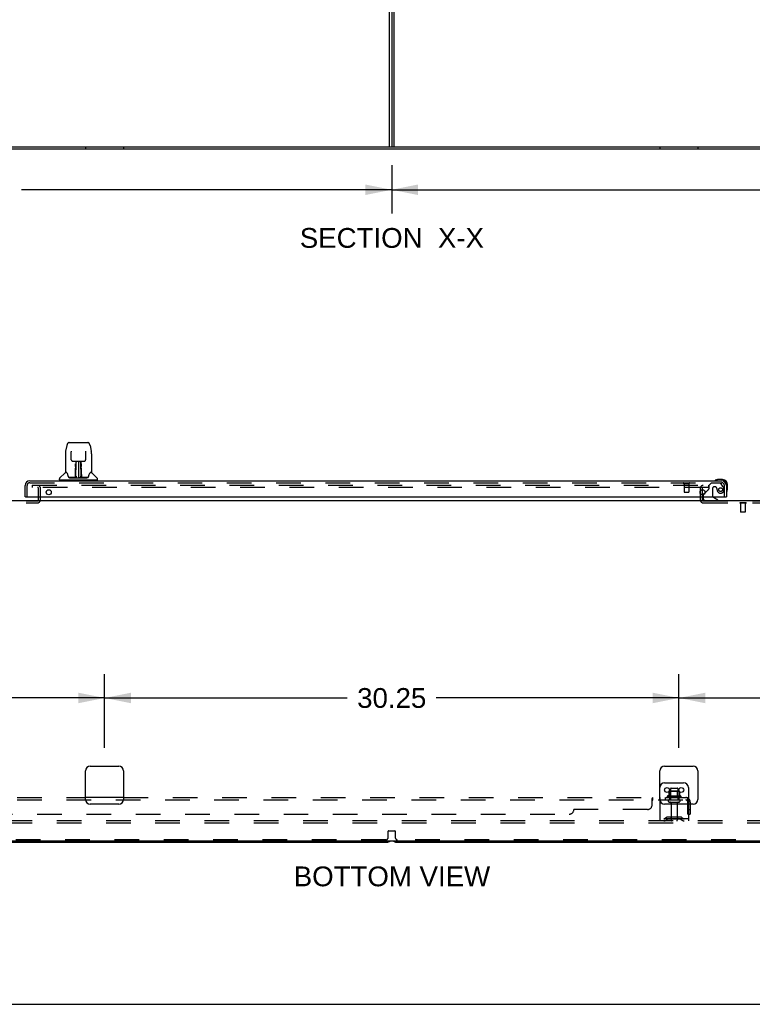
# Model space of a CAD drawing. Header units: inches. Extents: x 0 to 236, y 0 to 153.
# Tile 9 of 37: x 118 to 157, y 0 to 52. Entities that reach past the tile are written whole.
import ezdxf

# ---------------------------------------------------------------- set-up
doc = ezdxf.new("R2010")
doc.units = ezdxf.units.IN
doc.header["$LTSCALE"] = 12.986111
doc.header["$MEASUREMENT"] = 0
doc.linetypes.add('HIDDEN', pattern=[0.2, 0.1, -0.1])
doc.layers.get('0').update_dxf_attribs({"linetype": 'CONTINUOUS'})
for name, color, linetype in [('DEFAULT_2', 8, 'HIDDEN'), ('DIMENSIONS', 7, 'CONTINUOUS'), ('DOOR_2_ASSEMBLY', 7, 'CONTINUOUS'), ('SUBPANELS', 7, 'CONTINUOUS')]:
    doc.layers.add(name, color=color, linetype=linetype)
doc.styles.get("Standard").update_dxf_attribs({"font": 'arial.ttf'})
doc.dimstyles.new('DIMSTYLE_1', dxfattribs={"dimtxt": 1.041667, "dimasz": 1.388889, "dimexe": 0.09, "dimexo": 0.07, "dimgap": 0.0375, "dimtad": 0, "dimtih": 1, "dimtoh": 1, "dimzin": 4, "dimdsep": 46, "dimtxsty": 'Standard', "dimblk": '_FILLED', "dimblk1": '_FILLED', "dimblk2": '_FILLED', "dimcen": 0.09, "dimadec": 3, "dimazin": 1, "dimtfac": 1, "dimtdec": 3, "dimtofl": 0, "dimtmove": 0, "dimatfit": 3, "dimldrblk": '_FILLED', "dimfxl": 0, "dimtolj": 1, "dimtzin": 4, "dimarcsym": 0})

# ---------------------------------------------------------------- blocks, each defined once
blk = doc.blocks.new('_FILLED')
at = {"color": 0, "linetype": 'ByBlock'}
blk.add_solid([(0, 0), (-1, 0.2), (-1, -0.2)], dxfattribs=at)
blk = doc.blocks.new('*D3')
at = {"layer": 'DIMENSIONS', "color": 2, "linetype": 'Continuous'}
for p, q in [((138.091, 44.2), (138.091, 41.654)), ((185.091, 44.2), (185.091, 41.654)), ((138.091, 42.904), (157.596, 42.904)), ((185.091, 42.904), (165.585, 42.904))]:
    blk.add_line(p, q, dxfattribs=at)
at = {"layer": 'DIMENSIONS', "color": 2, "linetype": 'Continuous', "xscale": 1.3888888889, "yscale": 1.3888888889, "zscale": 1.3888888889, "rotation": 180}
blk.add_blockref('_FILLED', (138.091, 42.904), dxfattribs=at)
at = {"layer": 'DIMENSIONS', "color": 2, "linetype": 'Continuous', "xscale": 1.3888888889, "yscale": 1.3888888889, "zscale": 1.3888888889}
blk.add_blockref('_FILLED', (185.091, 42.904), dxfattribs=at)
at = {"layer": 'DIMENSIONS', "color": 2, "linetype": 'Continuous', "insert": (161.591, 43.425), "char_height": 1.0417, "width": 6.94703, "attachment_point": 2, "line_spacing_factor": 0.9}
blk.add_mtext('47.00 REF', dxfattribs=at)
blk = doc.blocks.new('*D4')
at = {"layer": 'DIMENSIONS', "color": 2, "linetype": 'Continuous'}
for p, q in [((91.091, 44.2), (91.091, 41.654)), ((138.091, 44.2), (138.091, 41.654)), ((91.091, 42.904), (110.596, 42.904)), ((138.091, 42.904), (118.585, 42.904))]:
    blk.add_line(p, q, dxfattribs=at)
at = {"layer": 'DIMENSIONS', "color": 2, "linetype": 'Continuous', "xscale": 1.3888888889, "yscale": 1.3888888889, "zscale": 1.3888888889, "rotation": 180}
blk.add_blockref('_FILLED', (91.091, 42.904), dxfattribs=at)
at = {"layer": 'DIMENSIONS', "color": 2, "linetype": 'Continuous', "xscale": 1.3888888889, "yscale": 1.3888888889, "zscale": 1.3888888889}
blk.add_blockref('_FILLED', (138.091, 42.904), dxfattribs=at)
at = {"layer": 'DIMENSIONS', "color": 2, "linetype": 'Continuous', "insert": (114.591, 43.425), "char_height": 1.0417, "width": 6.94703, "attachment_point": 2, "line_spacing_factor": 0.9}
blk.add_mtext('47.00 REF', dxfattribs=at)
blk = doc.blocks.new('*D19')
at = {"layer": 'DIMENSIONS', "color": 2, "linetype": 'Continuous'}
for p, q in [((82.091, 13.512), (82.091, 17.385)), ((122.966, 13.512), (122.966, 17.385)), ((82.091, 16.135), (100.187, 16.135)), ((122.966, 16.135), (104.869, 16.135))]:
    blk.add_line(p, q, dxfattribs=at)
at = {"layer": 'DIMENSIONS', "color": 2, "linetype": 'Continuous', "xscale": 1.3888888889, "yscale": 1.3888888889, "zscale": 1.3888888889, "rotation": 180}
blk.add_blockref('_FILLED', (82.091, 16.135), dxfattribs=at)
at = {"layer": 'DIMENSIONS', "color": 2, "linetype": 'Continuous', "xscale": 1.3888888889, "yscale": 1.3888888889, "zscale": 1.3888888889}
blk.add_blockref('_FILLED', (122.966, 16.135), dxfattribs=at)
at = {"layer": 'DIMENSIONS', "color": 2, "linetype": 'Continuous', "insert": (102.528, 16.656), "char_height": 1.0417, "width": 3.64002, "attachment_point": 2, "line_spacing_factor": 0.9}
blk.add_mtext('40.88', dxfattribs=at)
blk = doc.blocks.new('*D20')
at = {"layer": 'DIMENSIONS', "color": 2, "linetype": 'Continuous'}
for p, q in [((122.966, 13.512), (122.966, 17.385)), ((153.216, 13.512), (153.216, 17.385)), ((122.966, 16.135), (135.75, 16.135)), ((153.216, 16.135), (140.432, 16.135))]:
    blk.add_line(p, q, dxfattribs=at)
at = {"layer": 'DIMENSIONS', "color": 2, "linetype": 'Continuous', "xscale": 1.3888888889, "yscale": 1.3888888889, "zscale": 1.3888888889, "rotation": 180}
blk.add_blockref('_FILLED', (122.966, 16.135), dxfattribs=at)
at = {"layer": 'DIMENSIONS', "color": 2, "linetype": 'Continuous', "xscale": 1.3888888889, "yscale": 1.3888888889, "zscale": 1.3888888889}
blk.add_blockref('_FILLED', (153.216, 16.135), dxfattribs=at)
at = {"layer": 'DIMENSIONS', "color": 2, "linetype": 'Continuous', "insert": (138.091, 16.656), "char_height": 1.0417, "width": 3.64002, "attachment_point": 2, "line_spacing_factor": 0.9}
blk.add_mtext('30.25', dxfattribs=at)
blk = doc.blocks.new('*D21')
at = {"layer": 'DIMENSIONS', "color": 2, "linetype": 'Continuous'}
for p, q in [((153.216, 13.512), (153.216, 17.385)), ((194.091, 13.512), (194.091, 17.385)), ((153.216, 16.135), (171.312, 16.135)), ((194.091, 16.135), (175.994, 16.135))]:
    blk.add_line(p, q, dxfattribs=at)
at = {"layer": 'DIMENSIONS', "color": 2, "linetype": 'Continuous', "xscale": 1.3888888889, "yscale": 1.3888888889, "zscale": 1.3888888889, "rotation": 180}
blk.add_blockref('_FILLED', (153.216, 16.135), dxfattribs=at)
at = {"layer": 'DIMENSIONS', "color": 2, "linetype": 'Continuous', "xscale": 1.3888888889, "yscale": 1.3888888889, "zscale": 1.3888888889}
blk.add_blockref('_FILLED', (194.091, 16.135), dxfattribs=at)
at = {"layer": 'DIMENSIONS', "color": 2, "linetype": 'Continuous', "insert": (173.653, 16.656), "char_height": 1.0417, "width": 3.64002, "attachment_point": 2, "line_spacing_factor": 0.9}
blk.add_mtext('40.88', dxfattribs=at)

msp = doc.modelspace()

# ---------------------------------------------------------------- linework, layer by layer
at = {"color": 3, "linetype": 'Continuous'}
for p, q in [((137.966, 45.172), (137.966, 52.797)), ((138.216, 45.172), (138.216, 52.797))]:
    msp.add_line(p, q, dxfattribs=at)
at = {"color": 7, "linetype": 'Continuous'}
for p, q in [((138.091, 52.797), (138.091, 45.172)), ((79.091, 45.172), (197.091, 45.172)), ((197.028, 45.047), (79.153, 45.047)), ((79.153, 26.539), (197.028, 26.539)), ((122.216, 12.539), (123.716, 12.539)), ((152.466, 12.539), (153.966, 12.539)), ((121.966, 10.789), (121.966, 12.289)), ((123.966, 12.289), (123.966, 10.789)), ((152.216, 10.789), (152.216, 12.289)), ((154.216, 12.289), (154.216, 10.789)), ((152.466, 11.664), (153.466, 11.664)), ((153.716, 11.414), (153.716, 10.539)), ((152.688, 11.215), (152.688, 11.207)), ((153.243, 11.215), (153.243, 11.207)), ((123.716, 10.539), (122.216, 10.539)), ((153.966, 10.539), (152.466, 10.539)), ((79.216, 8.602), (196.903, 8.602)), ((91.341, 8.539), (137.841, 8.539)), ((138.341, 8.539), (184.841, 8.539)), ((0, 0), (236.111, 0))]:
    msp.add_line(p, q, dxfattribs=at)
for centre in [(152.591, 11.289), (153.341, 11.289)]:
    msp.add_circle(centre, 0.128, dxfattribs=at)
for centre, radius, start, end in [((122.216, 12.289), 0.25, 90, 180), ((123.716, 12.289), 0.25, 0, 90), ((152.466, 12.289), 0.25, 90, 180), ((153.966, 12.289), 0.25, 0, 90), ((152.466, 11.414), 0.25, 90, 180), ((153.466, 11.414), 0.25, 0, 90), ((152.698, 11.215), 0.01, 95.1938, 180), ((152.71, 11.084), 0.141, 93.6175, 95.2081), ((153.221, 11.084), 0.141, 84.7919, 86.3825), ((153.233, 11.215), 0.01, 0, 84.8062), ((122.216, 10.789), 0.25, 180, 270), ((123.716, 10.789), 0.25, 270, 360), ((152.466, 10.789), 0.25, 180, 270), ((153.966, 10.789), 0.25, 270, 360), ((137.841, 8.789), 0.25, 270, 311.404), ((138.341, 8.789), 0.25, 228.596, 270)]:
    msp.add_arc(centre, radius, start, end, dxfattribs=at)
at = {"layer": 'DEFAULT_2', "color": 8, "linetype": 'HIDDEN'}
for p, q in [((121.966, 45.172), (121.966, 45.047)), ((123.966, 45.172), (123.966, 45.047)), ((152.216, 45.172), (152.216, 45.047)), ((154.216, 45.172), (154.216, 45.047)), ((119.153, 27.352), (119.153, 27.227)), ((119.153, 27.352), (154.778, 27.352)), ((154.778, 27.227), (119.153, 27.227)), ((119.487, 26.568), (119.487, 27.177)), ((119.591, 26.568), (119.591, 27.177)), ((154.341, 27.177), (154.341, 26.568)), ((154.445, 27.177), (154.445, 26.568)), ((154.778, 27.352), (154.778, 27.227)), ((116.245, 26.518), (119.437, 26.518)), ((154.495, 26.518), (158.687, 26.518)), ((116.245, 26.414), (119.437, 26.414)), ((154.495, 26.414), (158.687, 26.414)), ((156.759, 26.418), (156.422, 26.418)), ((156.422, 26.418), (156.422, 26.4)), ((156.759, 26.4), (156.422, 26.4)), ((156.467, 26.4), (156.467, 25.928)), ((156.715, 26.4), (156.715, 25.928)), ((156.759, 26.418), (156.759, 26.4)), ((156.715, 25.928), (156.467, 25.928)), ((156.477, 25.918), (156.467, 25.928)), ((156.705, 25.918), (156.477, 25.918)), ((156.705, 25.918), (156.715, 25.928)), ((153.322, 10.959), (152.61, 10.959)), ((152.688, 11.207), (152.688, 10.987)), ((153.221, 11.225), (152.71, 11.225)), ((152.782, 11.205), (152.762, 11.225)), ((152.782, 10.909), (152.762, 10.889)), ((152.778, 11.359), (152.778, 10.764)), ((153.149, 11.205), (152.782, 11.205)), ((152.782, 10.909), (152.782, 11.205)), ((153.149, 10.909), (152.782, 10.909)), ((152.808, 11.389), (153.123, 11.389)), ((153.149, 11.205), (153.169, 11.225)), ((153.149, 10.909), (153.149, 11.205)), ((153.149, 10.909), (153.169, 10.889)), ((153.153, 11.359), (153.153, 10.764)), ((153.243, 11.207), (153.243, 10.987)), ((152.216, 10.789), (152.216, 9.664)), ((153.3, 10.889), (152.632, 10.889)), ((152.708, 10.764), (153.223, 10.764)), ((152.708, 10.654), (153.223, 10.654)), ((152.801, 10.592), (152.801, 9.694)), ((153.131, 10.592), (153.131, 9.694)), ((153.716, 10.539), (153.716, 9.664)), ((153.306, 9.858), (152.625, 9.858)), ((152.791, 9.858), (152.791, 9.754)), ((153.141, 9.858), (153.141, 9.754)), ((194.466, 9.664), (81.341, 9.664)), ((194.466, 9.539), (81.341, 9.539)), ((153.716, 9.768), (152.216, 9.768)), ((152.559, 9.837), (152.491, 9.788)), ((152.619, 9.752), (152.551, 9.704)), ((153.306, 9.754), (152.625, 9.754)), ((153.312, 9.752), (153.38, 9.704)), ((153.373, 9.837), (153.441, 9.788)), ((137.903, 8.789), (137.903, 9.12)), ((137.923, 9.14), (138.258, 9.14)), ((138.278, 9.12), (138.278, 8.789)), ((137.778, 8.664), (91.403, 8.664)), ((184.778, 8.664), (138.403, 8.664))]:
    msp.add_line(p, q, dxfattribs=at)
for centre, radius, start, end in [((119.437, 27.177), 0.154, 0, 90), ((119.437, 27.177), 0.05, 0, 90), ((154.495, 27.177), 0.154, 90, 180), ((154.495, 27.177), 0.05, 90, 180), ((119.437, 26.568), 0.154, 270, 360), ((119.437, 26.568), 0.05, 270, 360), ((154.495, 26.568), 0.154, 180, 270), ((154.495, 26.568), 0.05, 180, 270), ((152.632, 10.928), 0.0384, 124.4497, 270), ((152.966, 10.359), 0.698, 113.9679, 120.6631), ((152.678, 11.006), 0.01, 293.9679, 360), ((152.71, 11.084), 0.141, 90, 93.6175), ((152.808, 11.359), 0.03, 90, 180), ((153.123, 11.359), 0.03, 0, 90), ((153.221, 11.084), 0.141, 86.3825, 90), ((153.253, 11.006), 0.01, 180, 246.0321), ((152.966, 10.359), 0.698, 59.3369, 66.0321), ((153.3, 10.928), 0.0384, 270, 55.5503), ((152.708, 10.709), 0.055, 90, 270), ((152.738, 10.592), 0.0625, 0, 90), ((153.193, 10.592), 0.0625, 90, 180), ((153.223, 10.709), 0.055, 270, 90), ((152.625, 9.744), 0.114, 90, 125.7539), ((153.306, 9.744), 0.114, 54.2461, 90), ((152.43, 9.872), 0.104, 270, 305.7539), ((152.43, 9.872), 0.208, 270, 305.7539), ((152.625, 9.744), 0.01, 90, 125.7539), ((152.831, 9.694), 0.03, 180, 270), ((153.101, 9.694), 0.03, 270, 360), ((153.306, 9.744), 0.01, 54.2461, 90), ((153.502, 9.872), 0.208, 234.2461, 270), ((153.502, 9.872), 0.104, 234.2461, 270), ((137.923, 9.12), 0.02, 90, 180), ((138.258, 9.12), 0.02, 0, 90), ((137.778, 8.789), 0.125, 270, 360), ((138.403, 8.789), 0.125, 180, 270)]:
    msp.add_arc(centre, radius, start, end, dxfattribs=at)
at = {"layer": 'DOOR_2_ASSEMBLY', "color": 7, "linetype": 'Continuous'}
for p, q in [((121.106, 29.592), (122.076, 29.592)), ((120.982, 29.438), (120.917, 29.132)), ((121.203, 29.127), (121.203, 29.124)), ((121.203, 29.124), (121.203, 29.119)), ((121.203, 29.119), (121.203, 29.113)), ((121.203, 29.113), (121.204, 29.103)), ((121.211, 28.686), (121.204, 29.103)), ((121.971, 28.686), (121.978, 29.108)), ((121.978, 29.117), (121.978, 29.122)), ((121.978, 29.108), (121.978, 29.117)), ((122.2, 29.438), (122.265, 29.132)), ((120.902, 28.989), (120.902, 28.025)), ((120.902, 28.989), (120.902, 28.989)), ((121.291, 28.608), (121.351, 28.608)), ((121.392, 28.609), (121.79, 28.609)), ((121.451, 28.609), (121.448, 28.254)), ((121.453, 27.749), (121.468, 28.609)), ((121.477, 28.604), (121.476, 28.555)), ((121.477, 28.609), (121.477, 28.604)), ((121.591, 28.609), (121.591, 27.738)), ((121.705, 28.555), (121.705, 28.609)), ((121.728, 27.749), (121.713, 28.609)), ((121.733, 28.254), (121.73, 28.609)), ((121.83, 28.608), (121.891, 28.608)), ((122.28, 28.989), (122.28, 28.025)), ((120.97, 28.017), (120.91, 28.017)), ((120.914, 28.009), (120.976, 28.009)), ((120.973, 28.015), (120.974, 28.013)), ((120.974, 28.013), (120.974, 28.013)), ((121.437, 27.761), (121.439, 28.083)), ((121.446, 28.057), (121.439, 28.057)), ((121.44, 28.368), (121.441, 28.405)), ((121.44, 28.329), (121.44, 28.368)), ((121.441, 28.439), (121.441, 28.469)), ((121.441, 28.405), (121.441, 28.439)), ((121.444, 27.761), (121.446, 28.057)), ((121.447, 28.254), (121.448, 28.329)), ((121.449, 28.408), (121.448, 28.369)), ((121.448, 28.369), (121.448, 28.329)), ((121.448, 28.254), (121.448, 28.234)), ((121.448, 28.234), (121.448, 28.226)), ((121.448, 28.226), (121.45, 28.226)), ((121.449, 28.474), (121.449, 28.443)), ((121.449, 28.443), (121.449, 28.408)), ((121.464, 28.383), (121.449, 28.383)), ((121.449, 28.365), (121.464, 28.365)), ((121.45, 28.226), (121.449, 28.149)), ((121.449, 28.149), (121.449, 28.149)), ((121.449, 28.142), (121.449, 28.149)), ((121.449, 28.13), (121.449, 28.142)), ((121.451, 28.142), (121.449, 28.142)), ((121.449, 28.139), (121.457, 28.139)), ((121.449, 27.894), (121.449, 28.129)), ((121.732, 28.383), (121.717, 28.383)), ((121.718, 28.365), (121.733, 28.365)), ((121.724, 28.139), (121.733, 28.139)), ((121.733, 28.142), (121.73, 28.142)), ((121.732, 28.226), (121.733, 28.149)), ((121.733, 28.389), (121.733, 28.426)), ((121.733, 28.35), (121.733, 28.389)), ((121.734, 28.254), (121.733, 28.35)), ((121.734, 28.234), (121.733, 28.254)), ((121.733, 28.149), (121.733, 28.147)), ((121.733, 28.147), (121.733, 28.136)), ((121.733, 28.136), (121.733, 28.133)), ((121.733, 28.133), (121.733, 28.132)), ((121.733, 27.894), (121.733, 28.13)), ((121.734, 28.235), (121.734, 28.245)), ((121.734, 28.207), (121.734, 28.235)), ((121.734, 28.226), (121.734, 28.234)), ((121.741, 28.469), (121.741, 28.439)), ((121.741, 28.439), (121.741, 28.405)), ((121.741, 28.405), (121.741, 28.368)), ((121.741, 28.368), (121.741, 28.329)), ((122.204, 28.006), (122.208, 28.013)), ((122.206, 28.009), (122.268, 28.009)), ((122.208, 28.013), (122.208, 28.013)), ((122.211, 28.017), (122.212, 28.018)), ((122.272, 28.017), (122.211, 28.017)), ((120.587, 27.624), (120.587, 27.678)), ((122.587, 27.616), (120.595, 27.616)), ((120.893, 28.001), (120.598, 27.706)), ((120.646, 27.616), (120.646, 27.576)), ((121.438, 27.742), (121.105, 27.742)), ((121.126, 27.734), (122.055, 27.734)), ((121.439, 27.742), (121.438, 27.742)), ((121.44, 27.738), (121.439, 27.739)), ((121.443, 27.743), (121.443, 27.741)), ((121.446, 27.756), (121.447, 27.763)), ((121.446, 27.755), (121.446, 27.756)), ((121.446, 27.753), (121.446, 27.755)), ((121.446, 27.752), (121.446, 27.753)), ((121.446, 27.751), (121.446, 27.752)), ((121.447, 27.803), (121.449, 27.894)), ((121.447, 27.774), (121.447, 27.802)), ((121.447, 27.774), (121.447, 27.75)), ((121.447, 27.763), (121.447, 27.774)), ((121.452, 27.739), (121.456, 27.735)), ((121.463, 27.817), (121.454, 27.817)), ((121.457, 27.742), (121.455, 27.742)), ((121.463, 27.817), (121.462, 27.74)), ((121.462, 27.74), (121.591, 27.738)), ((121.72, 27.74), (121.591, 27.738)), ((121.72, 27.74), (121.718, 27.817)), ((121.727, 27.817), (121.718, 27.817)), ((121.726, 27.742), (121.725, 27.742)), ((121.733, 27.894), (121.734, 27.803)), ((121.734, 27.802), (121.735, 27.775)), ((121.734, 27.75), (121.735, 27.774)), ((121.734, 27.75), (121.735, 27.748)), ((121.735, 27.775), (121.735, 27.763)), ((121.735, 27.763), (121.735, 27.76)), ((121.735, 27.76), (121.735, 27.757)), ((121.735, 27.757), (121.735, 27.755)), ((121.735, 27.755), (121.735, 27.753)), ((121.735, 27.753), (121.735, 27.752)), ((121.735, 27.753), (121.735, 27.753)), ((121.735, 27.752), (121.735, 27.751)), ((121.738, 27.744), (121.739, 27.743)), ((121.739, 27.741), (121.739, 27.743)), ((121.74, 27.736), (121.741, 27.738)), ((122.077, 27.742), (121.744, 27.742)), ((122.288, 28.001), (122.583, 27.706)), ((122.536, 27.616), (122.536, 27.576)), ((122.595, 27.624), (122.595, 27.678)), ((155.218, 27.633), (155.256, 27.636)), ((155.513, 27.636), (155.256, 27.636)), ((155.716, 27.33), (155.716, 27.373)), ((155.776, 27.117), (155.776, 27.373)), ((118.798, 26.722), (118.778, 26.722)), ((154.487, 26.722), (154.487, 26.675)), ((154.597, 26.949), (154.516, 26.869)), ((155.274, 26.557), (155.036, 26.695)), ((155.274, 26.539), (155.274, 26.557)), ((155.696, 26.722), (155.716, 26.722))]:
    msp.add_line(p, q, dxfattribs=at)
at = {"layer": 'DOOR_2_ASSEMBLY', "color": 3, "linetype": 'Continuous'}
for p, q in [((119.025, 27.576), (155.469, 27.576)), ((118.778, 26.722), (118.778, 27.33)), ((155.716, 27.33), (155.716, 26.722)), ((118.798, 26.722), (155.696, 26.722))]:
    msp.add_line(p, q, dxfattribs=at)
at = {"layer": 'DOOR_2_ASSEMBLY', "color": 8, "linetype": 'HIDDEN'}
for p, q in [((118.882, 26.722), (118.882, 27.33)), ((119.025, 27.472), (155.469, 27.472)), ((153.47, 27.429), (153.754, 27.429)), ((153.488, 27.429), (153.488, 26.982)), ((153.498, 26.972), (153.726, 26.972)), ((153.736, 27.429), (153.736, 26.982)), ((154.735, 27.088), (154.597, 26.949)), ((154.92, 27.451), (154.794, 27.325)), ((154.794, 27.325), (154.794, 27.146)), ((155.371, 27.451), (154.92, 27.451)), ((154.986, 27.161), (154.986, 26.782)), ((155.117, 27.259), (155.084, 27.259)), ((155.537, 27.274), (155.436, 27.418)), ((155.612, 26.722), (155.612, 27.33)), ((154.487, 26.798), (154.487, 26.722))]:
    msp.add_line(p, q, dxfattribs=at)
at = {"layer": 'DOOR_2_ASSEMBLY', "color": 7, "linetype": 'Continuous'}
for points in [[(121.106, 29.592), (121.103, 29.592), (121.089, 29.591), (121.076, 29.587), (121.064, 29.582), (121.053, 29.575), (121.042, 29.567), (121.033, 29.558), (121.025, 29.549), (121.018, 29.538), (121.011, 29.527), (121.006, 29.514), (121, 29.501), (120.995, 29.486), (120.99, 29.469), (120.985, 29.451), (120.982, 29.438)], [(122.2, 29.438), (122.197, 29.451), (122.192, 29.469), (122.187, 29.486), (122.181, 29.501), (122.176, 29.515), (122.17, 29.527), (122.163, 29.539), (122.156, 29.549), (122.148, 29.559), (122.139, 29.568), (122.128, 29.576), (122.117, 29.582), (122.104, 29.587), (122.091, 29.591), (122.078, 29.592), (122.076, 29.592)], [(120.917, 29.132), (120.911, 29.102), (120.906, 29.062), (120.903, 29.022), (120.902, 28.989)], [(121.203, 29.131), (121.203, 29.132), (121.203, 29.131), (121.203, 29.131), (121.203, 29.13), (121.203, 29.129), (121.203, 29.127)], [(121.978, 29.122), (121.979, 29.126), (121.979, 29.128), (121.979, 29.129), (121.979, 29.13), (121.979, 29.131), (121.979, 29.131)], [(122.28, 28.989), (122.279, 29.022), (122.276, 29.062), (122.27, 29.102), (122.265, 29.132)], [(121.211, 28.686), (121.211, 28.679), (121.213, 28.668), (121.217, 28.657), (121.222, 28.647), (121.228, 28.638), (121.235, 28.63), (121.244, 28.623), (121.254, 28.617), (121.264, 28.612), (121.275, 28.609), (121.285, 28.608), (121.29, 28.608)], [(121.352, 28.608), (121.361, 28.608), (121.372, 28.608), (121.383, 28.609), (121.392, 28.609)], [(121.79, 28.609), (121.799, 28.609), (121.81, 28.608), (121.821, 28.608), (121.83, 28.608)], [(121.892, 28.608), (121.898, 28.608), (121.908, 28.61), (121.919, 28.613), (121.929, 28.617), (121.939, 28.623), (121.947, 28.631), (121.955, 28.639), (121.961, 28.649), (121.966, 28.659), (121.969, 28.669), (121.97, 28.68), (121.971, 28.686)], [(120.97, 28.018), (120.97, 28.018), (120.97, 28.018), (120.97, 28.017)], [(120.97, 28.017), (120.971, 28.017), (120.971, 28.016), (120.972, 28.015), (120.973, 28.015)], [(120.973, 28.015), (120.972, 28.015), (120.972, 28.016), (120.972, 28.017), (120.971, 28.017), (120.972, 28.017)], [(120.979, 28.009), (120.977, 28.011), (120.976, 28.012), (120.975, 28.013), (120.974, 28.014), (120.973, 28.015)], [(120.974, 28.013), (120.978, 28.007), (120.991, 27.978), (121.006, 27.943), (121.022, 27.9), (121.038, 27.852), (121.052, 27.805)], [(121.439, 28.083), (121.44, 28.109), (121.44, 28.134), (121.44, 28.158), (121.44, 28.181), (121.44, 28.202), (121.44, 28.221), (121.44, 28.239)], [(121.449, 28.474), (121.448, 28.473), (121.448, 28.471), (121.447, 28.47), (121.445, 28.469), (121.443, 28.469), (121.441, 28.469)], [(121.448, 28.234), (121.448, 28.234), (121.449, 28.23), (121.45, 28.226)], [(121.732, 28.226), (121.732, 28.23), (121.733, 28.234)], [(121.733, 28.426), (121.733, 28.459), (121.733, 28.474)], [(121.733, 28.132), (121.733, 28.131), (121.733, 28.131), (121.733, 28.13)], [(121.735, 28.11), (121.734, 28.136), (121.734, 28.161), (121.734, 28.185), (121.734, 28.207)], [(121.738, 27.761), (121.735, 28.084), (121.735, 28.11)], [(121.741, 28.239), (121.741, 28.221), (121.741, 28.202), (121.742, 28.181), (121.742, 28.158), (121.742, 28.134), (121.742, 28.109), (121.742, 28.083), (121.745, 27.761)], [(122.129, 27.805), (122.143, 27.851), (122.159, 27.899), (122.175, 27.941), (122.19, 27.977), (122.204, 28.006)], [(122.209, 28.015), (122.208, 28.014), (122.207, 28.013), (122.206, 28.012), (122.204, 28.011), (122.203, 28.009)], [(122.208, 28.013), (122.208, 28.014), (122.209, 28.015)], [(122.209, 28.015), (122.209, 28.015), (122.21, 28.016), (122.211, 28.017), (122.211, 28.017)], [(122.21, 28.017), (122.21, 28.017), (122.21, 28.017), (122.21, 28.016), (122.209, 28.015), (122.209, 28.015)], [(121.052, 27.805), (121.055, 27.797), (121.06, 27.784), (121.065, 27.774), (121.07, 27.765), (121.075, 27.758)], [(121.075, 27.758), (121.081, 27.752), (121.087, 27.747), (121.095, 27.743), (121.102, 27.742), (121.105, 27.742)], [(121.436, 27.742), (121.438, 27.742), (121.44, 27.743), (121.442, 27.744), (121.443, 27.746), (121.444, 27.747), (121.444, 27.75)], [(121.439, 27.739), (121.439, 27.739), (121.438, 27.739), (121.438, 27.738), (121.437, 27.738), (121.436, 27.737), (121.436, 27.737)], [(121.446, 27.75), (121.446, 27.748), (121.445, 27.746), (121.444, 27.744), (121.442, 27.743), (121.44, 27.742), (121.439, 27.742)], [(121.439, 27.742), (121.44, 27.742), (121.442, 27.743), (121.443, 27.743)], [(121.443, 27.743), (121.444, 27.744), (121.445, 27.745), (121.445, 27.746), (121.445, 27.747), (121.446, 27.748), (121.446, 27.748), (121.446, 27.748), (121.446, 27.749), (121.446, 27.749), (121.446, 27.749), (121.446, 27.749), (121.446, 27.75), (121.446, 27.75), (121.446, 27.75), (121.446, 27.751), (121.446, 27.751), (121.446, 27.751)], [(121.443, 27.743), (121.445, 27.744), (121.446, 27.746)], [(121.446, 27.746), (121.447, 27.748), (121.447, 27.75)], [(121.446, 27.745), (121.446, 27.745), (121.447, 27.744), (121.448, 27.742), (121.45, 27.741), (121.451, 27.74), (121.452, 27.739)], [(121.452, 27.742), (121.451, 27.743), (121.45, 27.743), (121.449, 27.744), (121.449, 27.744), (121.448, 27.745), (121.447, 27.746), (121.447, 27.747), (121.447, 27.747)], [(121.455, 27.742), (121.455, 27.742), (121.454, 27.742), (121.453, 27.742), (121.452, 27.742)], [(121.456, 27.735), (121.458, 27.734), (121.458, 27.734)], [(121.724, 27.734), (121.724, 27.734), (121.725, 27.735), (121.729, 27.739)], [(121.729, 27.742), (121.727, 27.742), (121.726, 27.742)], [(121.735, 27.747), (121.735, 27.746), (121.734, 27.745), (121.733, 27.745), (121.732, 27.744), (121.731, 27.743), (121.73, 27.742), (121.729, 27.742)], [(121.729, 27.739), (121.73, 27.74), (121.731, 27.74), (121.733, 27.741), (121.734, 27.742), (121.735, 27.743), (121.735, 27.744), (121.736, 27.745), (121.736, 27.745)], [(121.735, 27.751), (121.735, 27.751), (121.736, 27.75), (121.736, 27.75), (121.736, 27.75), (121.736, 27.749), (121.736, 27.749), (121.736, 27.749), (121.736, 27.749), (121.736, 27.748), (121.736, 27.748), (121.736, 27.747), (121.736, 27.747), (121.737, 27.746), (121.737, 27.745), (121.738, 27.744)], [(121.735, 27.748), (121.736, 27.746), (121.737, 27.744), (121.738, 27.743), (121.739, 27.743)], [(121.738, 27.75), (121.738, 27.748), (121.739, 27.746), (121.74, 27.744), (121.741, 27.743), (121.743, 27.742), (121.746, 27.742)], [(121.739, 27.743), (121.741, 27.742), (121.742, 27.742)], [(121.74, 27.736), (121.74, 27.736), (121.74, 27.735), (121.741, 27.735), (121.741, 27.735), (121.741, 27.735), (121.742, 27.735), (121.743, 27.735), (121.743, 27.735), (121.744, 27.736), (121.744, 27.736), (121.745, 27.736), (121.746, 27.737)], [(121.742, 27.742), (121.743, 27.742), (121.744, 27.742)], [(122.077, 27.742), (122.079, 27.742), (122.086, 27.743), (122.094, 27.746), (122.1, 27.751), (122.106, 27.757)], [(122.106, 27.757), (122.112, 27.765), (122.117, 27.773), (122.122, 27.783), (122.126, 27.796), (122.129, 27.805)]]:
    msp.add_lwpolyline(points, dxfattribs=at)
at = {"layer": 'DOOR_2_ASSEMBLY', "color": 3, "linetype": 'Continuous'}
for centre in [(120.028, 26.972), (154.466, 26.972)]:
    msp.add_circle(centre, 0.133, dxfattribs=at)
at = {"layer": 'DOOR_2_ASSEMBLY', "color": 8, "linetype": 'HIDDEN'}
msp.add_circle((155.412, 27.109), 0.101, dxfattribs=at)
at = {"layer": 'DOOR_2_ASSEMBLY', "color": 7, "linetype": 'Continuous'}
for centre, radius, start, end in [((120.914, 27.98), 0.0295, 90, 135), ((120.91, 28.025), 0.00787, 180, 270), ((121.451, 28.133), 0.00886, 359, 89), ((121.731, 28.133), 0.00886, 91, 181), ((122.268, 27.98), 0.0295, 45, 90), ((122.272, 28.025), 0.00787, 270, 360), ((120.626, 27.678), 0.0394, 135, 180), ((120.595, 27.624), 0.00787, 180, 270), ((121.451, 27.742), 0.00787, 182, 258.8695), ((121.462, 27.749), 0.00886, 179.0026, 269), ((121.72, 27.749), 0.00886, 271, 1), ((121.731, 27.742), 0.00787, 281.1329, 358), ((122.555, 27.678), 0.0394, 0, 45), ((122.587, 27.624), 0.00787, 270, 360), ((155.136, 27.588), 0.015, 120.8899, 173.6204), ((155.136, 27.591), 0.015, 186.3796, 270), ((155.256, 27.386), 0.25, 90, 120.8899), ((155.513, 27.373), 0.263, 0, 90), ((155.513, 27.373), 0.203, 0, 90), ((155.731, 26.996), 0.015, 180, 263.6204), ((155.727, 26.996), 0.015, 276.3796, 329.1101), ((155.526, 27.117), 0.25, 329.1101, 360), ((154.644, 26.675), 0.157, 180, 240.1816), ((154.587, 26.798), 0.1, 135, 152.9825), ((155.086, 26.782), 0.1, 216.5468, 239.908)]:
    msp.add_arc(centre, radius, start, end, dxfattribs=at)
at = {"layer": 'DOOR_2_ASSEMBLY', "color": 3, "linetype": 'Continuous'}
for centre, start, end in [((119.025, 27.33), 90, 180), ((155.469, 27.33), 0, 90)]:
    msp.add_arc(centre, 0.246, start, end, dxfattribs=at)
at = {"layer": 'DOOR_2_ASSEMBLY', "color": 8, "linetype": 'HIDDEN'}
for centre, radius, start, end in [((119.025, 27.33), 0.142, 90, 180), ((153.47, 27.451), 0.0215, 90, 270), ((153.498, 26.982), 0.01, 180, 270), ((153.726, 26.982), 0.01, 270, 360), ((153.754, 27.451), 0.0215, 270, 90), ((154.806, 27.017), 0.1, 111.6096, 135), ((154.755, 27.146), 0.039, 291.6096, 360), ((155.084, 27.161), 0.098, 90, 180), ((155.117, 27.161), 0.098, 0, 90), ((155.608, 27.173), 0.393, 181.6599, 197.9298), ((155.412, 27.109), 0.187, 197.8482, 16.8439), ((155.371, 27.372), 0.079, 35.1, 90), ((155.469, 27.33), 0.142, 0, 90), ((155.222, 27.052), 0.386, 16.8439, 35.1), ((154.587, 26.798), 0.1, 152.9825, 180), ((155.086, 26.782), 0.1, 180, 216.5468)]:
    msp.add_arc(centre, radius, start, end, dxfattribs=at)
at = {"layer": 'SUBPANELS', "color": 8, "linetype": 'HIDDEN'}
for p, q in [((81.997, 10.889), (121.966, 10.889)), ((81.997, 10.764), (153.685, 10.764)), ((123.966, 10.889), (153.685, 10.889)), ((151.81, 10.514), (151.81, 10.835)), ((151.834, 10.883), (151.836, 10.885)), ((151.845, 10.764), (151.845, 10.889)), ((152.207, 10.889), (152.207, 10.764)), ((152.488, 10.889), (152.488, 10.764)), ((152.716, 10.889), (152.716, 10.764)), ((153.216, 10.889), (153.216, 10.764)), ((153.716, 10.827), (153.644, 10.739)), ((153.664, 10.764), (153.665, 10.765)), ((153.683, 10.764), (153.685, 10.764)), ((153.685, 10.764), (153.685, 10.889)), ((153.685, 10.014), (153.685, 10.652)), ((153.716, 10.844), (153.714, 10.847)), ((153.81, 10.539), (153.81, 10.014)), ((88.247, 10.014), (147.435, 10.014)), ((151.56, 10.264), (147.685, 10.264)), ((153.685, 10.264), (153.81, 10.264)), ((153.685, 10.014), (153.81, 10.014))]:
    msp.add_line(p, q, dxfattribs=at)
at = {"layer": 'SUBPANELS', "color": 3, "linetype": 'Continuous'}
for p, q in [((123.966, 10.889), (121.966, 10.889)), ((153.81, 10.652), (153.81, 10.539))]:
    msp.add_line(p, q, dxfattribs=at)
at = {"layer": 'SUBPANELS', "color": 7, "linetype": 'Continuous'}
msp.add_line((153.723, 10.835), (153.716, 10.827), dxfattribs=at)
at = {"layer": 'SUBPANELS', "color": 8, "linetype": 'HIDDEN'}
for points in [[(151.81, 10.835), (151.811, 10.838), (151.813, 10.84), (151.815, 10.844), (151.817, 10.847), (151.818, 10.851), (151.82, 10.855), (151.823, 10.863)], [(151.81, 10.739), (151.811, 10.738), (151.813, 10.738), (151.815, 10.738), (151.817, 10.739), (151.819, 10.739), (151.82, 10.74), (151.822, 10.741), (151.824, 10.743), (151.825, 10.744), (151.827, 10.746), (151.828, 10.748), (151.829, 10.75), (151.832, 10.754)], [(151.811, 10.738), (151.813, 10.738), (151.815, 10.738), (151.817, 10.739), (151.819, 10.739)], [(151.823, 10.863), (151.825, 10.866), (151.827, 10.87)], [(151.827, 10.87), (151.828, 10.874), (151.83, 10.877), (151.832, 10.88), (151.834, 10.883), (151.836, 10.885), (151.838, 10.887)], [(151.832, 10.754), (151.834, 10.756), (151.835, 10.758), (151.837, 10.76), (151.838, 10.762), (151.84, 10.763), (151.842, 10.764), (151.843, 10.764), (151.845, 10.764)], [(151.838, 10.887), (151.84, 10.888), (151.842, 10.889), (151.843, 10.889), (151.845, 10.889)], [(151.84, 10.888), (151.842, 10.889), (151.843, 10.889), (151.845, 10.889)], [(153.644, 10.739), (153.644, 10.738), (153.645, 10.738), (153.646, 10.738), (153.647, 10.739), (153.649, 10.739), (153.65, 10.74), (153.652, 10.741), (153.653, 10.743), (153.655, 10.744), (153.657, 10.746), (153.661, 10.75)], [(153.661, 10.75), (153.663, 10.752), (153.666, 10.754), (153.668, 10.756), (153.671, 10.758), (153.673, 10.76)], [(153.685, 10.824), (153.685, 10.824), (153.685, 10.824), (153.685, 10.824), (153.685, 10.824), (153.685, 10.823), (153.684, 10.823), (153.684, 10.822), (153.684, 10.821), (153.684, 10.821), (153.684, 10.82), (153.684, 10.819), (153.684, 10.819), (153.684, 10.818), (153.684, 10.817), (153.683, 10.816), (153.683, 10.816), (153.683, 10.815), (153.683, 10.814), (153.683, 10.813), (153.683, 10.813), (153.682, 10.812), (153.682, 10.811), (153.682, 10.81), (153.682, 10.809), (153.682, 10.809), (153.681, 10.808), (153.681, 10.807), (153.681, 10.806), (153.681, 10.805), (153.68, 10.804), (153.68, 10.804), (153.68, 10.803), (153.68, 10.802), (153.679, 10.801), (153.679, 10.8), (153.679, 10.799), (153.679, 10.798), (153.678, 10.798), (153.678, 10.797), (153.678, 10.796), (153.677, 10.795), (153.677, 10.794), (153.677, 10.793), (153.676, 10.792), (153.676, 10.791), (153.676, 10.79), (153.675, 10.789), (153.675, 10.788), (153.675, 10.787), (153.674, 10.786), (153.674, 10.785), (153.673, 10.784), (153.673, 10.783), (153.673, 10.782), (153.672, 10.781), (153.672, 10.78), (153.671, 10.779), (153.671, 10.778), (153.67, 10.777), (153.67, 10.776), (153.67, 10.775), (153.669, 10.775), (153.669, 10.774), (153.668, 10.773), (153.668, 10.772), (153.668, 10.771), (153.667, 10.77), (153.667, 10.77), (153.666, 10.769), (153.666, 10.768), (153.666, 10.767), (153.665, 10.766), (153.665, 10.766), (153.664, 10.765), (153.664, 10.764), (153.664, 10.764), (153.663, 10.763), (153.663, 10.762), (153.662, 10.762), (153.662, 10.761), (153.662, 10.761), (153.662, 10.761), (153.662, 10.76)], [(153.662, 10.76), (153.662, 10.76), (153.662, 10.76), (153.662, 10.761), (153.662, 10.761), (153.662, 10.761), (153.662, 10.761), (153.663, 10.762), (153.663, 10.762), (153.663, 10.763), (153.664, 10.763), (153.664, 10.764)], [(153.673, 10.76), (153.676, 10.762), (153.678, 10.763), (153.681, 10.764), (153.683, 10.764)], [(153.708, 10.859), (153.705, 10.866), (153.703, 10.87), (153.702, 10.874), (153.7, 10.877), (153.698, 10.88), (153.696, 10.883), (153.694, 10.885), (153.692, 10.887), (153.69, 10.888), (153.688, 10.889), (153.686, 10.889), (153.685, 10.889)], [(153.685, 10.821), (153.685, 10.821), (153.685, 10.822), (153.685, 10.823), (153.685, 10.823), (153.685, 10.823), (153.685, 10.824), (153.685, 10.824), (153.685, 10.824)], [(153.714, 10.847), (153.712, 10.851), (153.71, 10.855), (153.708, 10.859)]]:
    msp.add_lwpolyline(points, dxfattribs=at)
at = {"layer": 'SUBPANELS', "color": 3, "linetype": 'Continuous'}
msp.add_lwpolyline([(153.723, 10.835), (153.721, 10.838), (153.718, 10.84), (153.716, 10.844), (153.716, 10.844)], dxfattribs=at)
at = {"layer": 'SUBPANELS', "color": 8, "linetype": 'HIDDEN'}
for centre, radius, start, end in [((151.56, 10.514), 0.25, 270, 360), ((153.573, 10.652), 0.237, 50.5658, 90), ((153.573, 10.652), 0.112, 0, 90), ((147.435, 10.264), 0.25, 270, 360)]:
    msp.add_arc(centre, radius, start, end, dxfattribs=at)
at = {"layer": 'SUBPANELS', "color": 3, "linetype": 'Continuous'}
msp.add_arc((153.573, 10.652), 0.237, 0, 50.5658, dxfattribs=at)

# ---------------------------------------------------------------- texts
at = {"layer": 'DIMENSIONS', "color": 2, "linetype": 'Continuous', "char_height": 1.04167, "attachment_point": 2, "line_spacing_factor": 0.9}
for s, insert, width in [('SECTION  X-X', (138.099, 40.888), 9.68092), ('BOTTOM VIEW', (138.102, 7.259), 10.32373)]:
    msp.add_mtext(s, dxfattribs=dict(at, insert=insert, width=width))

# ---------------------------------------------------------------- dimensions: what is measured, and where the dimension line sits
at = {"layer": 'DIMENSIONS', "color": 2, "linetype": 'Continuous'}
for base, p1, p2, picture, middle in [((138.091, 42.904), (91.091, 44.27), (138.091, 44.27), '*D4', (114.591, 42.904)), ((185.091, 42.904), (138.091, 44.27), (185.091, 44.27), '*D3', (161.591, 42.904))]:
    dim = msp.add_linear_dim(base=base, p1=p1, p2=p2, text='<> REF', dimstyle='DIMSTYLE_1', dxfattribs=at)
    dim.commit()
    dim.dimension.update_dxf_attribs({"geometry": picture, "text_midpoint": middle, "dimtype": 160})
for base, p1, p2, picture, middle in [((122.965773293, 16.135407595), (82.090773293, 13.441584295), (122.965773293, 13.441584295), '*D19', (102.498954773, 16.129599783)), ((153.216, 16.135), (122.966, 13.442), (153.216, 13.442), '*D20', (138.092, 16.13)), ((194.090773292, 16.135407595), (153.215773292, 13.441584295), (194.090773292, 13.441584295), '*D21', (173.623961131, 16.129599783))]:
    dim = msp.add_linear_dim(base=base, p1=p1, p2=p2, dimstyle='DIMSTYLE_1', dxfattribs=at)
    dim.commit()
    dim.dimension.update_dxf_attribs({"geometry": picture, "text_midpoint": middle, "dimtype": 160})

doc.saveas('drawing.dxf')
